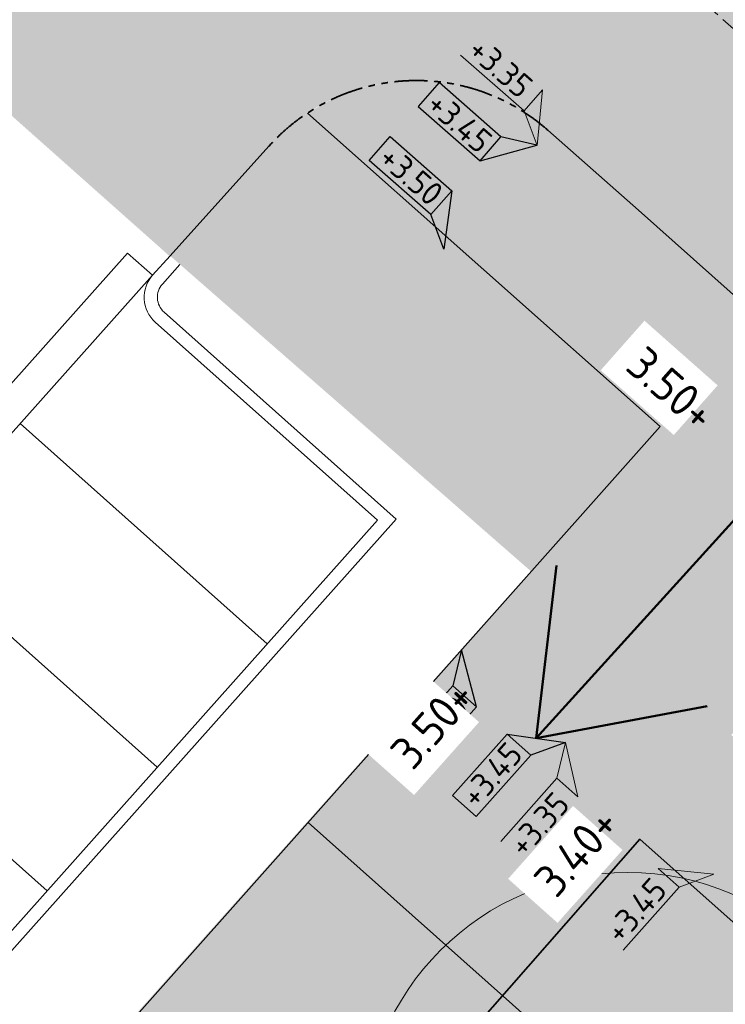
# Model space of a CAD drawing. Header units: millimetres. Extents: x 37131378 to 37737458, y 18584386 to 19114224.
# Tile 73 of 86: x 37633679 to 37644337, y 18913711 to 18928583. Entities that reach past the tile are written whole.
import ezdxf
from ezdxf.enums import TextEntityAlignment as Align

# ---------------------------------------------------------------- set-up
doc = ezdxf.new("R2010")
doc.units = ezdxf.units.MM
doc.header["$LTSCALE"] = 50
doc.header["$PDMODE"] = 35
for name, pattern in [('AM-AS', [16, 10, -2, 2, -2]), ('DASHED2', [0.375, 0.25, -0.125]), ('VH-OPSLUITBAND_100X200', [16, 8, -2, 4, -2]), ('VH-TROTTOIRBAND_180-200', [20, 10, -2, 2, -2, 2, -2])]:
    doc.linetypes.add(name, pattern=pattern)
for name, color, linetype, lineweight in [('0.50', 6, 'Continuous', 50), ('N-ME-VH-M', 7, 'Continuous', 18), ('N-WE-OG-HOOGTELIJN-G', 7, 'DASHED2', 20), ('N-WE-VH-KANTOPSLUITING_OPSLUITBAND_100X200-G', 150, 'VH-OPSLUITBAND_100X200', 35), ('N-WE-VH-KANTOPSLUITING_TROTTOIRBAND_180 200-G', 210, 'VH-TROTTOIRBAND_180-200', 35), ('N-XX-AL-HOOGTELABEL-SN', 7, 'Continuous', 18), ('N02-WE-AM-AS_WEG_HOOFDRIJBAAN_RECHT-G', 50, 'AM-AS', 18), ('Nieuwe inrichting Stout', 7, 'Continuous', 13), ('X-XX-AL-HOOGTELABEL-S', 7, 'Continuous', 25)]:
    doc.layers.add(name, color=color, linetype=linetype, lineweight=lineweight)
doc.layers.add('Contourlijn grasveld', color=96, linetype='Continuous')
for name, color, linetype, lineweight, true_color in [('N-GV-BOMEN TWEEDE SOORT DIAMETER 8M-S', 7, 'Continuous', 18, 0x0a47ff), ('N-WE-OG-RIJBAA-SBS-KF-PAVIONA-V', 7, 'Continuous', 0, 0x8c4b3b), ('N-WE-OG-TROTTOIR-SBS-DF-PAVIONA-V', 7, 'Continuous', 0, 0xbc7967), ('N01-WE-GR-GRAS_GAZON-V', 7, 'Continuous', 18, 0xc5d986)]:
    doc.layers.add(name, color=color, linetype=linetype, lineweight=lineweight, true_color=true_color)
doc.styles.add('NLCS-ISO', font='txt')
doc.styles.add('NLCS-ISO-M200-T18', font='txt', dxfattribs={"height": 0.36})
doc.styles.add('NLCS-ISO-M200-T25', font='txt', dxfattribs={"height": 0.5})
doc.dimstyles.new('NLCS-M200-T25-PIJL_A_L2_H1', dxfattribs={"dimscale": 0.2, "dimtxt": 2.5, "dimasz": 2.5, "dimexe": 2, "dimexo": 2, "dimgap": 0.7, "dimtad": 1, "dimzin": 0, "dimdsep": 46, "dimtxsty": 'NLCS-ISO-M200-T25', "dimcen": 0, "dimdle": 2, "dimse1": 1, "dimse2": 1, "dimclrd": 256, "dimclre": 256, "dimclrt": 256, "dimadec": 1, "dimazin": 0, "dimtfac": 1, "dimtdec": 3, "dimtofl": 0, "dimtmove": 0, "dimatfit": 3, "dimfxl": 2, "dimtfillclr": 256, "dimtolj": 1, "dimtzin": 0, "dimlwd": -1, "dimlwe": -1, "dimarcsym": 0})

# ---------------------------------------------------------------- blocks, each defined once
blk = doc.blocks.new('boom 2e soort')
at = {"layer": 'N-GV-BOMEN TWEEDE SOORT DIAMETER 8M-S', "const_width": 0.5}
blk.add_lwpolyline([(-0.187, -0.166, 1), (0.187, 0.166, 1)], format="xyb", close=True, dxfattribs=at)
at = {"layer": 'N-GV-BOMEN TWEEDE SOORT DIAMETER 8M-S'}
blk.add_circle((0, 0), 4, dxfattribs=at)
blk = doc.blocks.new('SAL-HOOGTELABEL_01-SO')
for p, q in [((-2.461, 1.312), (-2.461, 3.435)), ((-2.461, 3.435), (0, 0)), ((-2.461, 1.312), (-8.838, 1.312)), ((0, 0), (-2.461, 1.312))]:
    blk.add_line(p, q)
blk.add_solid([(-2.461, 3.435), (-2.461, 1.312), (0, 0)])
at = {"style": 'NLCS-ISO'}
blk.add_attdef('...', text='', height=1.8, dxfattribs=at).set_placement((-5.957, 2.607), align=Align.MIDDLE)
blk = doc.blocks.new('N-SAL-HOOGTELABEL_KANTOPSLUITING_03-SO')
for p, q in [((0, 0), (-2.461, -1.312)), ((-2.461, -3.713), (0, 0)), ((-8.664, -1.312), (-8.664, -3.713)), ((-2.461, -1.312), (-8.664, -1.312)), ((-2.461, -3.713), (-2.461, -1.312)), ((-8.664, -3.713), (-2.461, -3.713))]:
    blk.add_line(p, q)
blk.add_solid([(-2.461, -1.312), (0, 0), (-2.461, -3.713)])
at = {"style": 'NLCS-ISO'}
blk.add_attdef('...', text='', height=1.8, dxfattribs=at).set_placement((-5.543, -2.553), align=Align.MIDDLE)
blk = doc.blocks.new('*D1104')
at = {"layer": 'Defpoints', "color": 0, "ltscale": 2, "transparency": 16777216}
for p in [(37639737, 18915208), (37644219, 18911217), (37644087, 18911069)]:
    blk.add_point(p, dxfattribs=at)
at = {"layer": 'N-ME-VH-M', "ltscale": 2, "transparency": 16777216}
blk.add_line((37639605, 18915060), (37644087, 18911070), dxfattribs=at)
for points in [[(37639606, 18915060), (37639605, 18915060), (37639605, 18915061)], [(37644087, 18911070), (37644087, 18911070), (37644087, 18911069)]]:
    blk.add_solid(points, dxfattribs=at)
at = {"layer": 'N-ME-VH-M', "ltscale": 2, "transparency": 16777216, "insert": (37641846, 18913065), "char_height": 0.5, "attachment_point": 5, "rotation": 318.3165, "style": 'NLCS-ISO-M200-T25', "bg_fill": 3, "box_fill_scale": 1.1, "bg_fill_color": 256, "bg_fill_true_color": 13158600, "bg_fill_transparency": 0}
blk.add_mtext('\\A1;6001.59', dxfattribs=at)
blk = doc.blocks.new('*D1105')
at = {"layer": 'Defpoints', "color": 0, "ltscale": 2, "transparency": 16777216}
for p in [(37638166, 18916606), (37639738, 18915207), (37639606, 18915059)]:
    blk.add_point(p, dxfattribs=at)
at = {"layer": 'N-ME-VH-M', "ltscale": 2, "transparency": 16777216}
blk.add_line((37638035, 18916458), (37639606, 18915060), dxfattribs=at)
for points in [[(37638035, 18916458), (37638035, 18916458), (37638035, 18916459)], [(37639606, 18915060), (37639606, 18915060), (37639606, 18915059)]]:
    blk.add_solid(points, dxfattribs=at)
at = {"layer": 'N-ME-VH-M', "ltscale": 2, "transparency": 16777216, "insert": (37638821, 18915759), "char_height": 0.5, "attachment_point": 5, "rotation": 318.3165, "style": 'NLCS-ISO-M200-T25', "bg_fill": 3, "box_fill_scale": 1.1, "bg_fill_color": 256, "bg_fill_true_color": 13158600, "bg_fill_transparency": 0}
blk.add_mtext('\\A1;2104.04', dxfattribs=at)

msp = doc.modelspace()

# ---------------------------------------------------------------- hatches: boundary and pattern name
at = {"layer": 'N-WE-OG-RIJBAA-SBS-KF-PAVIONA-V', "lineweight": 18, "ltscale": 1.5}
h = msp.add_hatch(color=256, dxfattribs=at)
h.dxf.hatch_style = 1
edge = h.paths.add_edge_path()
edge.add_line((37621740.9601, 18937636.287), (37623216.6399, 18939277.554))
edge.add_arc((37625447.5281, 18937273.1228), 2999.101, 48.72924348, 138.06061603, ccw=False)
edge.add_line((37627425.7895, 18939527.2498), (37632626.9308, 18934875.3566))
edge.add_arc((37630661.0029, 18932596.4916), 3009.6675, -41.87882272, 49.21636533, ccw=False)
edge.add_line((37632901.8759, 18930587.3658), (37631466.7661, 18928991.0722))
edge.add_line((37631466.7661, 18928991.0722), (37635944.6766, 18925010.6824))
edge.add_line((37635944.6766, 18925010.6824), (37637443.1691, 18926673.036))
edge.add_arc((37639671.4679, 18924664.3835), 3000, 48.67635233, 137.9675946, ccw=False)
edge.add_line((37641652.403, 18926917.3585), (37666400.148, 18904933.2653))
edge.add_line((37666400.148, 18904933.2653), (37670362.3066, 18909439.065))
edge.add_line((37670362.3066, 18909439.065), (37611861.7223, 18961411.3446))
edge.add_line((37611861.7223, 18961411.3446), (37607786.8718, 18956794.3641))
edge.add_line((37607786.8718, 18956794.3641), (37618472.6156, 18947512.3804))
edge.add_arc((37616476.8875, 18945268.0851), 3003.297, -43.99947592, 48.3550688, ccw=False)
edge.add_line((37618637.2976, 18943181.8394), (37617244.7779, 18941632.9183))
edge.add_line((37617244.7779, 18941632.9183), (37621740.9601, 18937636.287))
at = {"layer": 'N-WE-OG-TROTTOIR-SBS-DF-PAVIONA-V'}
h = msp.add_hatch(color=256, dxfattribs=at)
h.dxf.hatch_style = 1
edge = h.paths.add_edge_path()
edge.add_line((37622642.5958, 18854440.8486), (37622775.5592, 18854590.1956))
edge.add_line((37622775.5592, 18854590.1956), (37622850.3878, 18854523.6044))
edge.add_line((37622850.3878, 18854523.6044), (37627830.8877, 18860115.6633))
edge.add_line((37627830.8877, 18860115.6633), (37626274.1493, 18861525.4043))
edge.add_line((37626274.1493, 18861525.4043), (37618259.3392, 18852526.4756))
edge.add_line((37618259.3392, 18852526.4756), (37600829.3837, 18868079.0122))
edge.add_line((37600829.3837, 18868079.0122), (37643047.2213, 18916205.1405))
edge.add_line((37643047.2213, 18916205.1405), (37660866.7082, 18900365.4978))
edge.add_line((37660866.7082, 18900365.4978), (37626274.1493, 18861525.4043))
edge.add_line((37626274.1493, 18861525.4043), (37627830.8877, 18860115.6633))
edge.add_line((37627830.8877, 18860115.6633), (37662760.002, 18899333.8031))
edge.add_line((37662760.002, 18899333.8031), (37666489.7182, 18896003.8075))
edge.add_line((37666489.7182, 18896003.8075), (37666828.9488, 18896379.4104))
edge.add_line((37666828.9488, 18896379.4104), (37666894.5079, 18896458.2566))
edge.add_arc((37662372.0648, 18900463.3881), 6040.9908, 318.47150174, 324.27487753)
edge.add_arc((37662417.2694, 18900450.3147), 5996.6798, 324.12409168, 408.38050273)
edge.add_line((37666400.148, 18904933.2653), (37663086.049, 18901202.8578))
edge.add_line((37663086.049, 18901202.8578), (37644427.7689, 18917778.8984))
edge.add_line((37644427.7689, 18917778.8984), (37647388.8337, 18921154.3579))
edge.add_line((37647388.8337, 18921154.3579), (37647718.4982, 18921530.1582))
edge.add_line((37647718.4982, 18921530.1582), (37641655.5396, 18926914.5968))
edge.add_arc((37639676.4746, 18924676.3745), 2987.6977, 48.51647086, 123.81231629)
edge.add_line((37638013.8978, 18927158.7475), (37643352.1077, 18922440.1341))
edge.add_arc((41492176.5711, 15480637.5675), 5163279.448, 138.1953978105, 138.9641178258)
edge.add_line((37597522.2806, 18870493.4074), (37592206.0849, 18864416.7903))
edge.add_line((37592206.0849, 18864416.7903), (37595141.8741, 18861595.5479))
edge.add_line((37595141.8741, 18861595.5479), (37599510.427, 18866575.4703))
edge.add_line((37599510.427, 18866575.4703), (37613354.534, 18854222.5424))
edge.add_line((37613354.534, 18854222.5424), (37613549.8025, 18854182.3283))
edge.add_line((37613549.8025, 18854182.3283), (37622293.3244, 18846380.5903))
edge.add_line((37622293.3244, 18846380.5903), (37626769.4891, 18842386.5632))
edge.add_line((37626769.4891, 18842386.5632), (37628031.856, 18843806.5856))
edge.add_line((37628031.856, 18843806.5856), (37623556.8688, 18847799.5544))
edge.add_line((37623556.8688, 18847799.5544), (37619751.5687, 18851194.9774))
edge.add_line((37619751.5687, 18851194.9774), (37622642.5958, 18854440.8486))
at = {"layer": 'N01-WE-GR-GRAS_GAZON-V'}
h = msp.add_hatch(color=256, dxfattribs=at)
h.dxf.hatch_style = 1
edge = h.paths.add_edge_path()
edge.add_arc((37639671.4679, 18924664.3835), 3000, 123.23940251, 137.96759462)
edge.add_line((37637443.1691, 18926673.036), (37635950.6164, 18925017.2725))
edge.add_line((37635950.6164, 18925017.2725), (37641404.4435, 18920249.0274))
edge.add_line((37641404.4435, 18920249.0274), (37643352.1077, 18922440.1341))
edge.add_line((37643352.1076, 18922440.1341), (37638027.0523, 18927173.5462))
h = msp.add_hatch(color=256, dxfattribs=at)
h.dxf.hatch_style = 1
h.paths.add_polyline_path([(37603680.6626, 18871329.1135), (37621149.0768, 18855771.037), (37660866.7082, 18900365.4978), (37643047.2186, 18916205.143)])

# ---------------------------------------------------------------- linework, layer by layer
at = {"layer": '0.50'}
for points in [[(37641784.9973, 18920340.8033), (37641482.1726, 18917730.7778)], [(37644064.314, 18918217.0717), (37641482.1726, 18917730.7778)]]:
    msp.add_lwpolyline(points, dxfattribs=at)
at = {"layer": 'N-WE-VH-KANTOPSLUITING_OPSLUITBAND_100X200-G', "color": 0, "linetype": 'ByBlock'}
for p, q in [((37638027.0523, 18927173.5462), (37643352.1076, 18922440.1341)), ((37643352.1076, 18922440.1341), (37633685.2069, 18911564.9477))]:
    msp.add_line(p, q, dxfattribs=at)
at = {"layer": 'N-WE-VH-KANTOPSLUITING_TROTTOIRBAND_180 200-G', "color": 0, "linetype": 'ByBlock'}
for p, q in [((37641655.5396, 18926914.5968), (37643028.3659, 18925704.14)), ((37635950.6086, 18925017.2638), (37637443.1691, 18926673.036)), ((37643028.3659, 18925704.14), (37647342.667, 18921861.1782))]:
    msp.add_line(p, q, dxfattribs=at)
at = {"layer": 'N-WE-VH-KANTOPSLUITING_TROTTOIRBAND_180 200-G', "color": 0}
msp.add_arc((37639671.4679, 18924664.3835), 3000, 48.59653472, 137.96759458, dxfattribs=at)
at = {"layer": 'Nieuwe inrichting Stout'}
for points in [[(37617068.9946, 18941736.5269), (37615206.6275, 18939625.0613, -0.4137720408), (37614783.3638, 18939601.0501), (37611274.7091, 18942728.2441), (37594374.5546, 18923766.5781), (37598107.166, 18920439.776), (37597865.76, 18920168.9229), (37609606.6233, 18905297.0792), (37615269.1535, 18901794.7772), (37619138.0424, 18898346.5137), (37639364.999, 18921040.7911), (37635858.6519, 18924165.9283, -0.4160198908), (37635835.5378, 18924590.8696), (37636099.1693, 18924883.3619)], [(37617218.9865, 18941604.2302), (37615356.2331, 18939492.3266, -0.4142135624), (37614650.2918, 18939451.7457), (37611290.9415, 18942445.8675), (37594656.9311, 18923782.8104), (37598389.5425, 18920456.0084), (37598126.7252, 18920161.1321), (37609741.7784, 18905448.6488), (37615389.1986, 18901955.6923), (37619121.81, 18898628.8902), (37639082.6224, 18921024.5587), (37635725.5798, 18924016.6239, -0.4160198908), (37635687.0563, 18924724.8594), (37635950.6086, 18925017.2638)]]:
    msp.add_lwpolyline(points, format="xyb", dxfattribs=at)
msp.add_lwpolyline([(37614957.9204, 18902222.4399), (37635309.4232, 18925057.3083), (37635687.0563, 18924724.8594), (37615389.1986, 18901955.6923)], close=True, dxfattribs=at)
for points in [[(37637419.2214, 18919158.253), (37633686.61, 18922485.0551)], [(37635755.8204, 18917291.9473), (37632023.2089, 18920618.7494)], [(37634092.4193, 18915425.6416), (37630359.8079, 18918752.4437)]]:
    msp.add_lwpolyline(points, dxfattribs=at)

# ---------------------------------------------------------------- block references
at = {"layer": 'N-GV-BOMEN TWEEDE SOORT DIAMETER 8M-S', "xscale": 999.9999999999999, "yscale": 999.9999999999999, "zscale": 999.9999999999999, "rotation": 318.3104474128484}
msp.add_blockref('boom 2e soort', (37642864.8982, 18911700.5005), dxfattribs=at)
at = {"layer": 'N-XX-AL-HOOGTELABEL-SN'}
for p, xscale, yscale, zscale, rotation, values in [((37641493.3446, 18926682.765), 199.9999999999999, 199.9999999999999, 199.9999999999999, 318.737225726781, {'...': '+3.35'}), ((37644165.225, 18915674.6692), 200, 200, 200, 48.36126173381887, {'...': '+3.45'})]:
    msp.add_blockref('SAL-HOOGTELABEL_01-SO', p, dxfattribs=dict(at, xscale=xscale, yscale=yscale, zscale=zscale, rotation=rotation)).add_auto_attribs(values)
ref = msp.add_blockref('SAL-HOOGTELABEL_01-SO', (37641923.1779, 18917667.9642), dxfattribs=dict(at, xscale=-200, yscale=200, zscale=200, rotation=228.3612617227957))
ref.add_attrib('...', '+3.35', dxfattribs={"layer": '0', "height": 360, "rotation": 48.36126166, "style": 'NLCS-ISO'}).set_placement((37641521.3336, 18916431.1532), align=Align.MIDDLE)
at = {"layer": 'X-XX-AL-HOOGTELABEL-S', "ltscale": 2, "xscale": 199.9999999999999, "yscale": 199.9999999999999, "zscale": 199.9999999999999}
for p, rotation, values in [((37641491.7868, 18926686.8953), 318.7372257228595, {'...': '+3.45'}), ((37640351.3759, 18919064.4312), 48.36126172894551, {'...': '+3.50'})]:
    msp.add_blockref('N-SAL-HOOGTELABEL_KANTOPSLUITING_03-SO', p, dxfattribs=dict(at, rotation=rotation)).add_auto_attribs(values)
at = {"layer": 'X-XX-AL-HOOGTELABEL-S', "ltscale": 2}
ref = msp.add_blockref('N-SAL-HOOGTELABEL_KANTOPSLUITING_03-SO', (37640087.6666, 18925117.2947), dxfattribs=dict(at, xscale=-200, yscale=199.9999999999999, zscale=199.9999999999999, rotation=138.7372257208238))
ref.add_attrib('...', '+3.50', dxfattribs={"layer": '0', "ltscale": 2, "height": 360, "rotation": 318.73722578, "style": 'NLCS-ISO'}).set_placement((37639591.1331, 18926232.1973), align=Align.MIDDLE)
ref = msp.add_blockref('N-SAL-HOOGTELABEL_KANTOPSLUITING_03-SO', (37641923.1779, 18917667.9642), dxfattribs=dict(at, xscale=-200, yscale=199.9999999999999, zscale=199.9999999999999, rotation=228.3612617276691))
ref.add_attrib('...', '+3.45', dxfattribs={"layer": '0', "ltscale": 2, "height": 360, "rotation": 48.36126166, "style": 'NLCS-ISO'}).set_placement((37640805.0412, 18917178.7571), align=Align.MIDDLE)

# ---------------------------------------------------------------- next in the draw order: dimensions: what is measured, and where the dimension line sits
at = {"layer": 'N-ME-VH-M', "ltscale": 2}
dim = msp.add_aligned_dim(p1=(37639736.5433, 18915208.2172), p2=(37644218.7084, 18911217.0643), distance=-197.6437, dimstyle='NLCS-M200-T25-PIJL_A_L2_H1', override={"dimtfill": 1}, dxfattribs=at)
dim.commit()
dim.dimension.update_dxf_attribs({"geometry": '*D1104', "text_midpoint": (37641846.4491, 18913065.3259)})

# ---------------------------------------------------------------- next in the draw order: dimensions: what is measured, and where the dimension line sits
dim = msp.add_aligned_dim(p1=(37638166.1996, 18916606.1781), p2=(37639737.5547, 18915206.9617), distance=-197.6437, dimstyle='NLCS-M200-T25-PIJL_A_L2_H1', override={"dimtfill": 1}, dxfattribs=at)
dim.commit()
dim.dimension.update_dxf_attribs({"geometry": '*D1105', "text_midpoint": (37638820.7004, 18915759.2551)})

# ---------------------------------------------------------------- next in the draw order: linework, layer by layer
at = {"layer": 'N02-WE-AM-AS_WEG_HOOFDRIJBAAN_RECHT-G', "color": 255}
msp.add_lwpolyline([(37555309.3207, 18998836.5498), (37591505.086, 18975160.1799), (37675228.7514, 18901304.0929), (37684304.2139, 18893282.191), (37704669.7684, 18916103.0713), (37711811.3643, 18909751.855)], dxfattribs=at)

# ---------------------------------------------------------------- next in the draw order: texts
at = {"layer": 'N-WE-OG-HOOGTELIJN-G', "ltscale": 10, "char_height": 500, "attachment_point": 1, "style": 'NLCS-ISO-M200-T18', "bg_fill": 3, "box_fill_scale": 1.5, "bg_fill_color": 256, "bg_fill_transparency": 0}
for s, insert, rotation in [('3.50+', (37643138.0714, 18923683.1333), 318.52617805), ('3.50+', (37639242.1355, 18917558.0498), 48.30566351), ('3.40+', (37641409.7595, 18915626.9857), 48.30566351)]:
    msp.add_mtext_dynamic_manual_height_columns(s, width=974.662828, gutter_width=1800, heights=[0], dxfattribs=dict(at, insert=insert, rotation=rotation))

# ---------------------------------------------------------------- next in the draw order: linework, layer by layer
at = {"layer": '0.50'}
msp.add_lwpolyline([(37641482.1726, 18917730.7778), (37669832.6772, 18948979.5019)], dxfattribs=at)
at = {"layer": 'Contourlijn grasveld', "lineweight": 9}
msp.add_lwpolyline([(37603680.5602, 18871329.2048), (37621140.5818, 18855761.4989), (37660866.7082, 18900365.4978), (37643047.2213, 18916205.1405)], close=True, dxfattribs=at)
at = {"layer": 'N-WE-VH-KANTOPSLUITING_OPSLUITBAND_100X200-G', "color": 0, "linetype": 'ByBlock'}
msp.add_lwpolyline([(37618259.3392, 18852526.4756), (37660866.7082, 18900365.4978), (37643047.2213, 18916205.1405), (37600829.4342, 18868079.0689)], dxfattribs=at)

doc.saveas('drawing.dxf')
